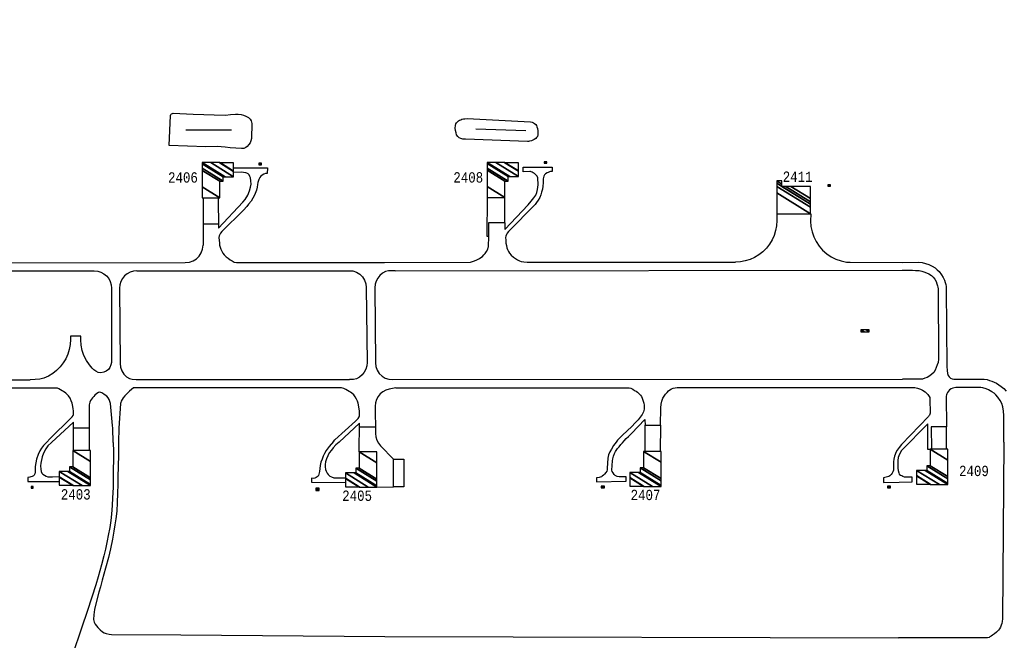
# Model space of a CAD drawing. Extents: x -0.5 to 41.9, y -0.5 to 29.8.
# Tile 113 of 128: x 7.5 to 9.1, y 10.1 to 11.1. Entities that reach past the tile are written whole.
import ezdxf
from ezdxf.enums import TextEntityAlignment as Align

# ---------------------------------------------------------------- set-up
doc = ezdxf.new("R2010")
doc.units = 0
doc.header["$MEASUREMENT"] = 0
for name, color, linetype in [('11', 2, 'CONTINUOUS'), ('21', 5, 'CONTINUOUS'), ('23', 1, 'CONTINUOUS'), ('43', 3, 'CONTINUOUS')]:
    doc.layers.add(name, color=color, linetype=linetype)
doc.styles.add('MONOTXT', font='MONOTXT', dxfattribs={"height": 0.2})
doc.dimstyles.get("Standard").update_dxf_attribs({"dimtxt": 0.18, "dimasz": 0.18, "dimexe": 0.18, "dimexo": 0.0625, "dimgap": 0.09, "dimtad": 0, "dimtih": 1, "dimtoh": 1, "dimdec": 4, "dimzin": 0, "dimdsep": 46, "dimtxsty": 'MONOTXT', "dimcen": 0.09, "dimadec": 0, "dimazin": 0, "dimtfac": 1, "dimtdec": 4, "dimtofl": 0, "dimtmove": 0, "dimatfit": 3, "dimfxl": 0, "dimtolj": 1, "dimtzin": 0, "dimarcsym": 0})

msp = doc.modelspace()

# ---------------------------------------------------------------- linework, layer by layer
at = {"layer": '11'}
for p, q in [((7.8155, 10.7957), (7.8154, 10.718)), ((8.7507, 10.7692), (8.7505, 10.7582)), ((8.8057, 10.7692), (8.8055, 10.7576)), ((7.8154, 10.7528), (7.8406, 10.753)), ((7.4406, 10.6896), (7.7863, 10.6898)), ((8.8701, 10.6906), (8.9548, 10.6902)), ((7.2522, 10.6762), (7.6379, 10.6764)), ((7.7074, 10.6764), (8.0525, 10.6764)), ((8.1283, 10.6767), (8.9546, 10.6775)), ((7.6664, 10.6481), (7.666, 10.5273)), ((7.6793, 10.6482), (7.6802, 10.5255)), ((8.0815, 10.6493), (8.0828, 10.5269)), ((8.0954, 10.6489), (8.0964, 10.5266)), ((7.2737, 10.4988), (7.5338, 10.4989)), ((7.7062, 10.4991), (8.0541, 10.4994)), ((8.1244, 10.4994), (8.9551, 10.4999)), ((8.096, 10.4559), (8.0964, 10.4112)), ((7.6045, 10.4207), (7.63, 10.4204)), ((8.0705, 10.4222), (8.0962, 10.4224)), ((8.1048, 10.3914), (8.1257, 10.3695)), ((8.0987, 10.3242), (8.126, 10.3246)), ((8.1117, 10.0806), (8.9486, 10.0785))]:
    msp.add_line(p, q, dxfattribs=at)
for points in [[(7.8401, 10.7955), (7.8407, 10.7458), (7.8803, 10.7881), (7.884, 10.7929), (7.8883, 10.7999), (7.891, 10.8069), (7.8927, 10.8129), (7.8937, 10.8179), (7.8933, 10.823), (7.8926, 10.8279), (7.8918, 10.8303), (7.8905, 10.8326), (7.8888, 10.8343), (7.887, 10.8354), (7.8849, 10.8361), (7.8811, 10.8367), (7.878, 10.837), (7.8652, 10.8368)], [(7.8652, 10.8442), (7.9204, 10.8443), (7.9201, 10.8352), (7.9173, 10.8348), (7.9145, 10.8337), (7.9117, 10.8323), (7.9095, 10.8305), (7.908, 10.8285), (7.9064, 10.8253), (7.9049, 10.8201), (7.9044, 10.8171), (7.9036, 10.8129), (7.9024, 10.8077), (7.9006, 10.8025), (7.8988, 10.7989), (7.8967, 10.7948), (7.8938, 10.7902), (7.8896, 10.7849), (7.8867, 10.7811), (7.8816, 10.7753), (7.846, 10.7405), (7.8439, 10.7377), (7.8426, 10.7356), (7.8419, 10.7332), (7.8412, 10.7306), (7.842, 10.7215), (7.8425, 10.7182), (7.8433, 10.7149), (7.8443, 10.712), (7.8453, 10.7094), (7.8475, 10.7052), (7.8498, 10.7024), (7.8532, 10.6992), (7.8563, 10.6969), (7.8599, 10.6945), (7.8627, 10.6927), (7.8664, 10.6908), (7.8698, 10.6902), (7.8742, 10.6898), (8.1113, 10.6902)], [(8.3071, 10.7548), (8.307, 10.744), (8.3452, 10.784), (8.3504, 10.7897), (8.3547, 10.7953), (8.3575, 10.7997), (8.3595, 10.8043), (8.3607, 10.8092), (8.3617, 10.8163), (8.3616, 10.82), (8.3612, 10.8248), (8.3608, 10.8278), (8.3598, 10.8305), (8.3585, 10.8325), (8.3557, 10.8349), (8.3534, 10.8363), (8.3517, 10.8371), (8.3502, 10.8379), (8.349, 10.8382), (8.3479, 10.8383), (8.3371, 10.838), (8.337, 10.8454), (8.3844, 10.8453), (8.3845, 10.8384), (8.3818, 10.8383), (8.3802, 10.838), (8.3778, 10.8369), (8.376, 10.8359), (8.3734, 10.8343), (8.3721, 10.8327), (8.3707, 10.8305), (8.3702, 10.8287), (8.3698, 10.8263), (8.3696, 10.8199), (8.3691, 10.8144), (8.3684, 10.8095), (8.3672, 10.8044), (8.3659, 10.8004), (8.364, 10.7958), (8.3616, 10.7914), (8.3591, 10.7877), (8.3566, 10.7847), (8.3541, 10.7818), (8.3158, 10.7432), (8.3133, 10.7404), (8.3113, 10.7378), (8.3101, 10.7355), (8.309, 10.7328), (8.3085, 10.7307), (8.3088, 10.7264), (8.3091, 10.7215), (8.3098, 10.7177), (8.3107, 10.7141), (8.3117, 10.711), (8.3134, 10.7078), (8.3151, 10.7051), (8.3175, 10.7018), (8.3215, 10.6988), (8.3247, 10.6965), (8.3281, 10.6943), (8.3311, 10.6927), (8.3341, 10.6917), (8.3382, 10.6909), (8.3436, 10.6903), (8.6829, 10.6908)], [(8.2784, 10.7957), (8.2779, 10.733), (8.2811, 10.733), (8.2813, 10.755), (8.3072, 10.7554), (8.3072, 10.796)], [(8.7505, 10.7582), (8.75, 10.75), (8.7485, 10.742), (8.7461, 10.7342), (8.7428, 10.7268), (8.7385, 10.7198), (8.7335, 10.7134), (8.7277, 10.7076), (8.7213, 10.7026), (8.7143, 10.6984), (8.7069, 10.6951), (8.6991, 10.6927), (8.6911, 10.6913), (8.6829, 10.6908)], [(8.8055, 10.7576), (8.8061, 10.7488), (8.8078, 10.7402), (8.8106, 10.7319), (8.8145, 10.724), (8.8194, 10.7167), (8.8251, 10.7101), (8.8317, 10.7043), (8.839, 10.6994), (8.8469, 10.6954), (8.8552, 10.6926), (8.8638, 10.6908), (8.8701, 10.6906)], [(8.1113, 10.6902), (8.2515, 10.6903), (8.256, 10.6921), (8.2606, 10.6936), (8.266, 10.6966), (8.2683, 10.698), (8.2706, 10.6999), (8.273, 10.7023), (8.2753, 10.7048), (8.2772, 10.7079), (8.2795, 10.7116), (8.2801, 10.7142), (8.2805, 10.7153), (8.2811, 10.733)], [(7.7863, 10.6898), (7.7936, 10.6908), (7.7995, 10.6928), (7.8048, 10.6962), (7.8092, 10.7006), (7.8126, 10.7059), (7.8146, 10.7118), (7.8154, 10.718)], [(8.9548, 10.6902), (8.9817, 10.6905), (8.9873, 10.6899), (8.993, 10.6885), (8.9981, 10.6869), (9.0035, 10.6843), (9.0084, 10.6811), (9.0119, 10.6783), (9.0152, 10.6751), (9.0189, 10.67), (9.0217, 10.6655), (9.0236, 10.6613), (9.0248, 10.6576), (9.0257, 10.654), (9.0262, 10.6509), (9.0267, 10.6465), (9.0274, 10.5204), (9.028, 10.5138), (9.0286, 10.5091), (9.0295, 10.5059), (9.0313, 10.5035), (9.0334, 10.5016), (9.0361, 10.5003), (9.0389, 10.4999), (9.0413, 10.4999), (9.0444, 10.4999), (9.0482, 10.5), (9.0882, 10.4999), (9.0932, 10.4992), (9.0972, 10.4978), (9.1006, 10.4967), (9.1044, 10.4952), (9.1085, 10.4932), (9.1122, 10.4908), (9.1163, 10.4881), (9.1202, 10.4849), (9.1242, 10.4801)], [(7.6379, 10.6764), (7.6438, 10.6758), (7.6491, 10.6742), (7.6539, 10.6716), (7.6582, 10.6681), (7.6617, 10.6638), (7.6643, 10.6589), (7.6659, 10.6537), (7.6664, 10.6481)], [(7.7074, 10.6764), (7.7019, 10.6759), (7.6966, 10.6743), (7.6917, 10.6717), (7.6875, 10.6681), (7.684, 10.6639), (7.6814, 10.659), (7.6798, 10.6537), (7.6793, 10.6482)], [(8.0525, 10.6764), (8.0595, 10.6764), (8.0654, 10.6743), (8.0708, 10.671), (8.0752, 10.6667), (8.0786, 10.6614), (8.0807, 10.6555), (8.0815, 10.6493)], [(8.1283, 10.6767), (8.1179, 10.6767), (8.1126, 10.6751), (8.1078, 10.6724), (8.1035, 10.6689), (8.1001, 10.6646), (8.0975, 10.6598), (8.0959, 10.6545), (8.0954, 10.6489)], [(8.9546, 10.6775), (8.9714, 10.6774), (8.9767, 10.6772), (8.9823, 10.677), (8.987, 10.6757), (8.9903, 10.6749), (8.9946, 10.6732), (8.9981, 10.6715), (9.0023, 10.6687), (9.005, 10.6659), (9.0078, 10.6627), (9.0101, 10.6589), (9.0114, 10.6551), (9.0124, 10.6521), (9.0131, 10.6496), (9.0134, 10.6469), (9.0137, 10.5323), (9.0132, 10.5272), (9.0118, 10.5233), (9.0101, 10.5187), (9.0084, 10.5145), (9.0063, 10.5108), (9.0033, 10.5083), (8.9998, 10.5054), (8.9952, 10.5028), (8.9918, 10.5014), (8.988, 10.5), (8.9842, 10.4999), (8.9796, 10.4999), (8.9551, 10.4999)], [(7.666, 10.5273), (7.6654, 10.523), (7.6638, 10.5189), (7.6611, 10.5154), (7.6576, 10.5128), (7.6535, 10.5111), (7.6491, 10.5104), (7.6448, 10.511), (7.6407, 10.5127), (7.6374, 10.515), (7.6347, 10.5178), (7.6302, 10.5232), (7.6253, 10.5305), (7.6214, 10.5384), (7.6185, 10.5467), (7.6168, 10.5553), (7.6163, 10.5641), (7.6165, 10.5701), (7.5997, 10.5701), (7.5996, 10.5646), (7.5989, 10.5565), (7.5975, 10.5485), (7.5951, 10.5407), (7.5918, 10.5333), (7.5876, 10.5263), (7.5826, 10.5198), (7.5768, 10.5141), (7.5704, 10.509), (7.5635, 10.5048), (7.556, 10.5014), (7.5492, 10.5), (7.5419, 10.4994), (7.5338, 10.4989)], [(8.0828, 10.5269), (8.0823, 10.5214), (8.0807, 10.5161), (8.0781, 10.5112), (8.0747, 10.5069), (8.0704, 10.5034), (8.0656, 10.5007), (8.0604, 10.4994), (8.0541, 10.4994)], [(8.0964, 10.5266), (8.0972, 10.5204), (8.0993, 10.5145), (8.1026, 10.5092), (8.1071, 10.5048), (8.1124, 10.5015), (8.118, 10.4999), (8.1244, 10.4994)], [(7.6802, 10.5255), (7.6809, 10.5193), (7.683, 10.5134), (7.6864, 10.5081), (7.6909, 10.5037), (7.6956, 10.5011), (7.7, 10.4998), (7.7062, 10.4991)], [(7.561, 10.3973), (7.5657, 10.4025), (7.6008, 10.4367), (7.6024, 10.4387), (7.6037, 10.4406), (7.6042, 10.4421), (7.6043, 10.4438), (7.6041, 10.4484), (7.6038, 10.4516), (7.6032, 10.4552), (7.6019, 10.4608), (7.6008, 10.4646), (7.5988, 10.469), (7.5962, 10.4725), (7.5941, 10.475), (7.5917, 10.4772), (7.5881, 10.4797), (7.5858, 10.481), (7.5832, 10.4823), (7.5806, 10.4841), (7.5781, 10.4854), (7.5749, 10.4855), (7.3643, 10.4854)], [(7.6691, 10.3967), (7.6682, 10.4199), (7.668, 10.4245), (7.6647, 10.4603), (7.6637, 10.4635), (7.6624, 10.4669), (7.6607, 10.4697), (7.6584, 10.4722), (7.6562, 10.474), (7.654, 10.4757), (7.6523, 10.4768), (7.6506, 10.4777), (7.6489, 10.4783), (7.647, 10.4785), (7.6449, 10.4781), (7.6422, 10.4767), (7.6392, 10.474), (7.6372, 10.4718), (7.6352, 10.4695), (7.6334, 10.4671), (7.632, 10.465), (7.6307, 10.4623), (7.6302, 10.4603), (7.63, 10.458), (7.63, 10.4572), (7.63, 10.3837)], [(8.0278, 10.3982), (8.0302, 10.4011), (8.064, 10.4317), (8.0658, 10.4335), (8.0683, 10.4359), (8.0698, 10.4386), (8.0705, 10.4402), (8.0703, 10.4479), (8.0695, 10.455), (8.0682, 10.4607), (8.0672, 10.4641), (8.0657, 10.4674), (8.0635, 10.471), (8.0609, 10.4744), (8.0579, 10.4769), (8.0555, 10.4785), (8.0534, 10.48), (8.0506, 10.4817), (8.048, 10.4832), (8.0451, 10.4847), (8.0408, 10.4858), (7.7022, 10.4856), (7.699, 10.4831), (7.6956, 10.4805), (7.6921, 10.4769), (7.6878, 10.4727), (7.6852, 10.4693), (7.6835, 10.4666), (7.6822, 10.4641), (7.6813, 10.4617), (7.6809, 10.4601), (7.6782, 10.42), (7.6779, 10.397)], [(8.1295, 10.4858), (8.1185, 10.4837), (8.1132, 10.4821), (8.1083, 10.4795), (8.1041, 10.4759), (8.1006, 10.4716), (8.098, 10.4667), (8.0965, 10.4614), (8.096, 10.4559)], [(8.1295, 10.4858), (8.5006, 10.486), (8.5059, 10.486), (8.51, 10.4856), (8.5127, 10.4853), (8.516, 10.4834), (8.5188, 10.4816), (8.5211, 10.4802), (8.5232, 10.4786), (8.5257, 10.4764), (8.5282, 10.4739), (8.5297, 10.4717), (8.5311, 10.469), (8.5327, 10.464), (8.5337, 10.4606), (8.5342, 10.4578), (8.5344, 10.4557), (8.5344, 10.4531), (8.5341, 10.4509), (8.533, 10.4469), (8.5309, 10.4425), (8.5279, 10.4381), (8.5247, 10.4339), (8.5198, 10.4287), (8.514, 10.4229), (8.499, 10.4089), (8.4949, 10.4041), (8.4911, 10.4004), (8.4886, 10.3974)], [(8.5607, 10.425), (8.5615, 10.4534), (8.5621, 10.4594), (8.5632, 10.4641), (8.5646, 10.4687), (8.5669, 10.4724), (8.569, 10.4752), (8.5716, 10.4783), (8.574, 10.481), (8.5759, 10.4824), (8.5787, 10.484), (8.5817, 10.4855), (8.5846, 10.486), (8.5881, 10.4862), (8.5918, 10.4864), (8.9557, 10.4866)], [(8.9557, 10.4866), (8.9751, 10.4866), (8.9798, 10.4853), (8.9845, 10.4834), (8.9879, 10.4819), (8.9921, 10.4794), (8.9941, 10.4775), (8.9964, 10.4747), (8.9988, 10.4719), (8.9997, 10.4699), (9, 10.4675), (9.0004, 10.4447), (9, 10.443), (8.9992, 10.4415), (8.9984, 10.4402), (8.9977, 10.4392), (8.9537, 10.3937)], [(9.1203, 10.3971), (9.1205, 10.4409), (9.1199, 10.4479), (9.1187, 10.4546), (9.117, 10.4604), (9.1144, 10.4654), (9.1107, 10.4708), (9.1073, 10.4743), (9.1044, 10.477), (9.1007, 10.4795), (9.0952, 10.4827), (9.0914, 10.4843), (9.0864, 10.486), (9.0828, 10.4866), (9.042, 10.4865), (9.0375, 10.4851), (9.0345, 10.4839), (9.0321, 10.4823), (9.0302, 10.4803), (9.0288, 10.4783), (9.0277, 10.4762), (9.027, 10.4742), (9.0267, 10.4722), (9.0272, 10.4224)], [(7.6043, 10.3837), (7.6042, 10.4298), (7.5687, 10.3968)], [(8.5019, 10.3995), (8.505, 10.4032), (8.5085, 10.4067), (8.5137, 10.4116), (8.5356, 10.4342), (8.5357, 10.4246)], [(8.0701, 10.3815), (8.0703, 10.4281), (8.0371, 10.3975)], [(8.5359, 10.3822), (8.5357, 10.4247), (8.5607, 10.425), (8.5604, 10.3822)], [(9.0004, 10.3855), (8.9968, 10.3855), (8.9966, 10.4271), (8.9539, 10.3835)], [(9.027, 10.3855), (9.0271, 10.4224), (9.0022, 10.4225), (9.0025, 10.3855)], [(8.0278, 10.3982), (8.0208, 10.3904), (8.0163, 10.3835), (8.0136, 10.379), (8.0113, 10.3743), (8.0095, 10.3698), (8.0076, 10.3645), (8.0065, 10.3593), (8.0057, 10.3542), (8.0051, 10.3494), (8.0048, 10.3471), (8.0043, 10.3451), (8.0035, 10.3432), (8.0028, 10.3419), (8.0014, 10.3406), (7.9999, 10.3395), (7.9976, 10.3386), (7.9954, 10.3383), (7.9921, 10.3384), (7.9921, 10.3319), (8.0474, 10.3318)], [(8.0371, 10.3975), (8.0319, 10.3929), (8.0274, 10.3879), (8.0246, 10.3843), (8.0212, 10.3798), (8.0186, 10.3751), (8.0168, 10.3703), (8.0149, 10.3654), (8.0143, 10.3606), (8.0145, 10.3569), (8.0151, 10.3527), (8.0162, 10.3501), (8.0175, 10.3469), (8.0195, 10.3443), (8.0221, 10.3419), (8.0247, 10.3405), (8.0283, 10.3394), (8.0317, 10.3391), (8.0363, 10.339), (8.0477, 10.3391)], [(8.0964, 10.4112), (8.097, 10.4057), (8.0986, 10.4005), (8.1013, 10.3956), (8.1048, 10.3914)], [(8.4886, 10.3974), (8.4845, 10.392), (8.4808, 10.386), (8.4783, 10.3817), (8.4763, 10.3768), (8.475, 10.3712), (8.4741, 10.3548), (8.4739, 10.3523), (8.4732, 10.3502), (8.472, 10.3479), (8.4698, 10.3453), (8.4681, 10.3435), (8.4661, 10.3419), (8.4645, 10.3408), (8.4627, 10.3402), (8.461, 10.3398), (8.4567, 10.3391), (8.4568, 10.3325), (8.5047, 10.3336), (8.5047, 10.3408), (8.4938, 10.3407), (8.4902, 10.3414), (8.4873, 10.343), (8.4855, 10.3448), (8.4837, 10.3471), (8.4823, 10.3497), (8.4817, 10.3519), (8.4826, 10.3668), (8.4832, 10.3703), (8.4841, 10.3742), (8.4861, 10.3789), (8.4877, 10.3823), (8.491, 10.3868), (8.4934, 10.3896), (8.4965, 10.3937), (8.4992, 10.3963), (8.5019, 10.3995)], [(7.561, 10.3973), (7.5553, 10.3919), (7.552, 10.3877), (7.5494, 10.3829), (7.5466, 10.3771), (7.5442, 10.3698), (7.5427, 10.3635), (7.5421, 10.3578), (7.542, 10.352), (7.5421, 10.3483), (7.5415, 10.3456), (7.5405, 10.3436), (7.5389, 10.3423), (7.537, 10.3412), (7.5348, 10.3405), (7.5331, 10.3401), (7.53, 10.3399), (7.53, 10.3333), (7.5812, 10.3334)], [(7.5687, 10.3968), (7.5627, 10.3911), (7.5591, 10.3865), (7.5555, 10.3792), (7.5533, 10.3735), (7.5511, 10.3631), (7.5508, 10.3588), (7.5512, 10.3535), (7.5516, 10.3493), (7.5529, 10.347), (7.5544, 10.3452), (7.5569, 10.3434), (7.5597, 10.3419), (7.5626, 10.341), (7.5659, 10.3407), (7.5699, 10.3408), (7.5811, 10.3412)], [(7.6691, 10.3967), (7.6695, 10.3822), (7.6695, 10.3666), (7.6692, 10.3545), (7.6692, 10.3374), (7.6691, 10.3233), (7.6681, 10.3068), (7.6674, 10.2939), (7.6664, 10.28), (7.6651, 10.2697), (7.6633, 10.2584), (7.661, 10.2454), (7.6592, 10.2364), (7.6564, 10.223), (7.6537, 10.2123), (7.6501, 10.1975), (7.6448, 10.178), (7.6406, 10.1649), (7.6342, 10.1447), (7.6265, 10.1215), (7.618, 10.0959), (7.602, 10.0492)], [(7.6779, 10.397), (7.6775, 10.3775), (7.6771, 10.3564), (7.6768, 10.342), (7.6765, 10.329), (7.676, 10.3136), (7.6755, 10.2988), (7.6748, 10.2849), (7.6733, 10.2723), (7.6719, 10.2628), (7.6703, 10.2523), (7.6678, 10.2393), (7.6644, 10.2233), (7.6611, 10.2092), (7.6566, 10.1917), (7.6513, 10.1726), (7.6482, 10.1616), (7.6457, 10.1526), (7.6413, 10.1358), (7.6386, 10.1244), (7.6373, 10.1159), (7.6369, 10.1084), (7.6379, 10.104), (7.6399, 10.1005), (7.644, 10.0954), (7.6477, 10.0914), (7.6516, 10.0882), (7.6544, 10.0867), (7.6575, 10.0855), (7.6626, 10.0843), (7.6665, 10.0836), (7.7792, 10.0831), (8.1117, 10.0806)], [(8.9537, 10.3937), (8.9496, 10.3888), (8.9467, 10.3844), (8.9445, 10.3806), (8.9432, 10.3773), (8.9421, 10.3742), (8.9412, 10.3693), (8.9406, 10.3651), (8.9404, 10.3603), (8.9405, 10.357), (8.9405, 10.3541), (8.9404, 10.3514), (8.9397, 10.349), (8.9386, 10.3468), (8.9369, 10.3446), (8.9344, 10.3423), (8.9328, 10.3414), (8.9307, 10.3405), (8.9242, 10.3391), (8.9242, 10.3313), (8.9498, 10.3321)], [(8.9539, 10.3835), (8.9506, 10.3778), (8.9483, 10.3721), (8.9477, 10.3672), (8.9478, 10.3621), (8.9477, 10.3588), (8.9479, 10.355), (8.9483, 10.351), (8.9491, 10.3471), (8.95, 10.3451), (8.9519, 10.3435), (8.9534, 10.3427)], [(9.1203, 10.3971), (9.118, 10.1094), (9.1179, 10.1049), (9.1173, 10.1018), (9.1163, 10.0992), (9.1149, 10.0957), (9.1135, 10.0929), (9.1119, 10.0911), (9.1085, 10.0876), (9.1054, 10.0851), (9.1022, 10.0826), (9.0999, 10.081), (9.0978, 10.0798), (9.0965, 10.0792), (9.0938, 10.0786), (9.0905, 10.0784), (8.9486, 10.0785)], [(8.1428, 10.3247), (8.126, 10.3246), (8.1257, 10.3695), (8.1425, 10.3696), (8.1428, 10.3247)], [(8.9498, 10.3321), (8.9708, 10.3327), (8.9712, 10.3402), (8.9584, 10.3404), (8.9559, 10.3412), (8.9542, 10.3422), (8.9536, 10.3429)]]:
    msp.add_lwpolyline(points, dxfattribs=at)
at = {"layer": '43'}
for p, q in [((7.7874, 10.9063), (7.8616, 10.9063)), ((8.2599, 10.9078), (8.3412, 10.9053))]:
    msp.add_line(p, q, dxfattribs=at)
for points in [[(7.7605, 10.8807), (7.7623, 10.9294), (7.7632, 10.9312), (7.7642, 10.9322), (7.7655, 10.933), (7.7665, 10.9331), (7.7992, 10.9317), (7.8169, 10.9312), (7.8337, 10.9305), (7.8522, 10.9302), (7.8603, 10.931), (7.8684, 10.9317), (7.8727, 10.9315), (7.8773, 10.931), (7.8811, 10.93), (7.8854, 10.9285), (7.8896, 10.9265), (7.8923, 10.9238), (7.8939, 10.9206), (7.8947, 10.9164), (7.8943, 10.8918), (7.8935, 10.8884), (7.8923, 10.8851), (7.8902, 10.8822), (7.8875, 10.879), (7.8852, 10.8772), (7.882, 10.876), (7.8781, 10.8759), (7.8686, 10.8763), (7.8597, 10.8771), (7.8516, 10.878), (7.8385, 10.8788), (7.82, 10.8784), (7.7605, 10.8807)], [(8.3493, 10.919), (8.3519, 10.9186), (8.3538, 10.9177), (8.3558, 10.9164), (8.3575, 10.9147), (8.3587, 10.9131), (8.3595, 10.9113), (8.3603, 10.9085), (8.361, 10.9046), (8.3611, 10.9012), (8.3608, 10.8982), (8.3602, 10.8955), (8.3591, 10.8935), (8.3576, 10.8921), (8.3553, 10.8907), (8.3526, 10.8892), (8.3505, 10.8884), (8.3475, 10.8877), (8.346, 10.8874), (8.3442, 10.8871), (8.243, 10.8909), (8.2388, 10.8911), (8.2358, 10.8918), (8.2329, 10.8932), (8.2306, 10.8954), (8.2287, 10.8983), (8.2277, 10.9015), (8.2269, 10.9049), (8.2265, 10.9091), (8.2268, 10.9131), (8.2276, 10.9157), (8.2286, 10.9175), (8.2302, 10.9194), (8.2319, 10.9208), (8.2334, 10.9218), (8.2355, 10.9227), (8.2371, 10.9233), (8.2398, 10.924), (8.2423, 10.9243), (8.2461, 10.9244), (8.3493, 10.919)]]:
    msp.add_lwpolyline(points, dxfattribs=at)

# ---------------------------------------------------------------- texts
at = {"layer": '23', "style": 'MONOTXT', "width": 0.833333}
for s, p in [('2406', (7.7827, 10.8286)), ('2408', (8.2476, 10.8287)), ('2411', (8.7844, 10.83)), ('2409', (9.0717, 10.3504)), ('2403', (7.608, 10.3122)), ('2405', (8.0665, 10.31)), ('2407', (8.5365, 10.3112))]:
    msp.add_text(s, height=0.01684, dxfattribs=at).set_placement(p, align=Align.MIDDLE)

# ---------------------------------------------------------------- meshes
at = {"layer": '21'}
mesh = msp.add_polyface(dxfattribs=at)
corners = [(7.8142, 10.7956), (7.8142, 10.7956), (7.8142, 10.8134), (7.8428, 10.7956), (7.8142, 10.84), (7.8428, 10.8223), (7.8142, 10.8435), (7.8484, 10.8223), (7.8142, 10.851), (7.8484, 10.8298), (7.8142, 10.8529), (7.8513, 10.8298), (7.8282, 10.8529), (7.8653, 10.8298), (7.8419, 10.8529), (7.8428, 10.8523), (7.8653, 10.8384), (7.8428, 10.8529), (7.8437, 10.8523), (7.8653, 10.8389), (7.8653, 10.8523)]
mesh.append_faces([[corners[k] for k in face] for face in [(0, 1, 3, 2), (2, 3, 5, 4), (4, 5, 7, 6), (6, 7, 9, 8), (8, 9, 11, 10), (10, 11, 13, 12), (12, 13, 16, 14), (14, 15, 17, 17), (15, 16, 19, 18), (18, 19, 20, 20)]], dxfattribs={"vtx0": -1, "vtx2": -1})
mesh = msp.add_polyface(dxfattribs=at)
corners = [(7.9062, 10.8494), (7.9098, 10.8494), (7.9062, 10.8516), (7.9107, 10.8494), (7.9071, 10.8516), (7.9107, 10.8516), (7.9107, 10.8516)]
mesh.append_faces([[corners[k] for k in face] for face in [(0, 0, 1, 2), (2, 1, 3, 4), (4, 3, 6, 5)]], dxfattribs={"vtx0": -1, "vtx2": -1})
mesh = msp.add_polyface(dxfattribs=at)
corners = [(8.2783, 10.7959), (8.2783, 10.7959), (8.2783, 10.8136), (8.307, 10.7959), (8.2783, 10.8403), (8.307, 10.8226), (8.2783, 10.8438), (8.3125, 10.8226), (8.2783, 10.8513), (8.3125, 10.8301), (8.2783, 10.8531), (8.3155, 10.8301), (8.2923, 10.8531), (8.3294, 10.8301), (8.3061, 10.8531), (8.307, 10.8526), (8.3294, 10.8387), (8.307, 10.8531), (8.3079, 10.8526), (8.3294, 10.8392), (8.3294, 10.8526)]
mesh.append_faces([[corners[k] for k in face] for face in [(0, 1, 3, 2), (2, 3, 5, 4), (4, 5, 7, 6), (6, 7, 9, 8), (8, 9, 11, 10), (10, 11, 13, 12), (12, 13, 16, 14), (14, 15, 17, 17), (15, 16, 19, 18), (18, 19, 20, 20)]], dxfattribs={"vtx0": -1, "vtx2": -1})
mesh = msp.add_polyface(dxfattribs=at)
corners = [(8.3712, 10.8519), (8.3712, 10.8519), (8.3712, 10.8541), (8.3749, 10.8519), (8.3721, 10.8541), (8.3757, 10.8519), (8.3757, 10.8541)]
mesh.append_faces([[corners[k] for k in face] for face in [(0, 1, 3, 2), (2, 3, 5, 4), (4, 5, 6, 6)]], dxfattribs={"vtx0": -1, "vtx2": -1})
mesh = msp.add_polyface(dxfattribs=at)
corners = [(8.7505, 10.7692), (8.8055, 10.7692), (8.7505, 10.8033), (8.8055, 10.78), (8.7505, 10.8141), (8.7589, 10.8141), (8.8055, 10.7852), (8.7505, 10.8193), (8.7589, 10.8141), (8.765, 10.8141), (8.8055, 10.789), (8.7505, 10.8231), (8.7589, 10.8179), (8.7734, 10.8141), (8.8055, 10.7942), (8.7589, 10.8231), (8.8055, 10.8141)]
mesh.append_faces([[corners[k] for k in face] for face in [(0, 0, 1, 2), (2, 1, 3, 4), (4, 3, 6, 7), (7, 5, 12, 11), (8, 6, 10, 9), (11, 12, 15, 15), (9, 10, 14, 13), (13, 14, 16, 16)]], dxfattribs={"vtx0": -1, "vtx2": -1})
mesh = msp.add_polyface(dxfattribs=at)
corners = [(8.8336, 10.8143), (8.8336, 10.8143), (8.8336, 10.8165), (8.8372, 10.8143), (8.8345, 10.8165), (8.8381, 10.8143), (8.8381, 10.8165)]
mesh.append_faces([[corners[k] for k in face] for face in [(0, 1, 3, 2), (2, 3, 5, 4), (4, 5, 6, 6)]], dxfattribs={"vtx0": -1, "vtx2": -1})
mesh = msp.add_polyface(dxfattribs=at)
corners = [(8.8875, 10.5771), (8.8875, 10.5771), (8.8875, 10.5804), (8.8928, 10.5771), (8.8958, 10.5804), (8.901, 10.5771), (8.901, 10.5804)]
mesh.append_faces([[corners[k] for k in face] for face in [(0, 1, 3, 2), (2, 3, 5, 4), (4, 5, 6, 6)]], dxfattribs={"vtx0": -1, "vtx2": -1})
mesh = msp.add_polyface(dxfattribs=at)
corners = [(7.5811, 10.3271), (7.6035, 10.3265), (7.6026, 10.3271), (7.5811, 10.3404), (7.6044, 10.3265), (7.6035, 10.3271), (7.5811, 10.341), (7.6182, 10.3265), (7.5811, 10.3495), (7.6322, 10.3265), (7.595, 10.3495), (7.6322, 10.3283), (7.598, 10.3495), (7.6322, 10.3359), (7.598, 10.3571), (7.6322, 10.3393), (7.6035, 10.3571), (7.6322, 10.366), (7.6035, 10.3838), (7.6322, 10.3838), (7.6322, 10.3838)]
mesh.append_faces([[corners[k] for k in face] for face in [(0, 0, 2, 3), (3, 2, 5, 6), (1, 1, 4, 5), (6, 4, 7, 8), (8, 7, 9, 10), (10, 9, 11, 12), (12, 11, 13, 14), (14, 13, 15, 16), (16, 15, 17, 18), (18, 17, 20, 19)]], dxfattribs={"vtx0": -1, "vtx2": -1})
mesh = msp.add_polyface(dxfattribs=at)
corners = [(8.0476, 10.3247), (8.0701, 10.3242), (8.0692, 10.3247), (8.0476, 10.3381), (8.071, 10.3242), (8.0701, 10.3247), (8.0476, 10.3387), (8.0847, 10.3242), (8.0476, 10.3472), (8.0987, 10.3242), (8.0616, 10.3472), (8.0987, 10.326), (8.0645, 10.3472), (8.0987, 10.3336), (8.0645, 10.3548), (8.0987, 10.337), (8.0701, 10.3548), (8.0987, 10.3637), (8.0701, 10.3814), (8.0987, 10.3814), (8.0987, 10.3814)]
mesh.append_faces([[corners[k] for k in face] for face in [(0, 0, 2, 3), (3, 2, 5, 6), (1, 1, 4, 5), (6, 4, 7, 8), (8, 7, 9, 10), (10, 9, 11, 12), (12, 11, 13, 14), (14, 13, 15, 16), (16, 15, 17, 18), (18, 17, 20, 19)]], dxfattribs={"vtx0": -1, "vtx2": -1})
mesh = msp.add_polyface(dxfattribs=at)
corners = [(8.5108, 10.3256), (8.5333, 10.325), (8.5324, 10.3256), (8.5108, 10.339), (8.5342, 10.325), (8.5333, 10.3256), (8.5108, 10.3395), (8.548, 10.325), (8.5108, 10.348), (8.5619, 10.325), (8.5248, 10.348), (8.5619, 10.3269), (8.5277, 10.348), (8.5619, 10.3344), (8.5277, 10.3556), (8.5619, 10.3379), (8.5333, 10.3556), (8.5619, 10.3645), (8.5333, 10.3823), (8.5619, 10.3823), (8.5619, 10.3823)]
mesh.append_faces([[corners[k] for k in face] for face in [(0, 0, 2, 3), (3, 2, 5, 6), (1, 1, 4, 5), (6, 4, 7, 8), (8, 7, 9, 10), (10, 9, 11, 12), (12, 11, 13, 14), (14, 13, 15, 16), (16, 15, 17, 18), (18, 17, 20, 19)]], dxfattribs={"vtx0": -1, "vtx2": -1})
mesh = msp.add_polyface(dxfattribs=at)
corners = [(8.9781, 10.3289), (9.0006, 10.3283), (8.9997, 10.3289), (8.9781, 10.3422), (9.0015, 10.3283), (9.0006, 10.3289), (8.9781, 10.3428), (9.0153, 10.3283), (8.9781, 10.3513), (9.0292, 10.3283), (8.9921, 10.3513), (9.0292, 10.3301), (8.9951, 10.3513), (9.0292, 10.3377), (8.9951, 10.3589), (9.0292, 10.3411), (9.0006, 10.3589), (9.0292, 10.3678), (9.0006, 10.3856), (9.0292, 10.3856), (9.0292, 10.3856)]
mesh.append_faces([[corners[k] for k in face] for face in [(0, 0, 2, 3), (3, 2, 5, 6), (1, 1, 4, 5), (6, 4, 7, 8), (8, 7, 9, 10), (10, 9, 11, 12), (12, 11, 13, 14), (14, 13, 15, 16), (16, 15, 17, 18), (18, 17, 20, 19)]], dxfattribs={"vtx0": -1, "vtx2": -1})
mesh = msp.add_polyface(dxfattribs=at)
corners = [(7.5354, 10.3221), (7.5387, 10.3221), (7.5354, 10.3242), (7.5387, 10.3228), (7.5354, 10.3249), (7.5387, 10.3249), (7.5387, 10.3249)]
mesh.append_faces([[corners[k] for k in face] for face in [(0, 0, 1, 2), (2, 1, 3, 4), (4, 3, 6, 5)]], dxfattribs={"vtx0": -1, "vtx2": -1})
mesh = msp.add_polyface(dxfattribs=at)
corners = [(7.9993, 10.3187), (8.0047, 10.3187), (7.9993, 10.3221), (8.0049, 10.3187), (7.9994, 10.3221), (8.0049, 10.3221), (8.0049, 10.3221)]
mesh.append_faces([[corners[k] for k in face] for face in [(0, 0, 1, 2), (2, 1, 3, 4), (4, 3, 6, 5)]], dxfattribs={"vtx0": -1, "vtx2": -1})
mesh = msp.add_polyface(dxfattribs=at)
corners = [(8.4643, 10.3229), (8.4643, 10.3229), (8.4643, 10.3254), (8.4682, 10.3229), (8.466, 10.3254), (8.4699, 10.3229), (8.4699, 10.3254)]
mesh.append_faces([[corners[k] for k in face] for face in [(0, 1, 3, 2), (2, 3, 5, 4), (4, 5, 6, 6)]], dxfattribs={"vtx0": -1, "vtx2": -1})
mesh = msp.add_polyface(dxfattribs=at)
corners = [(8.9307, 10.323), (8.9307, 10.323), (8.9307, 10.3258), (8.9352, 10.323), (8.9312, 10.3258), (8.9357, 10.323), (8.9357, 10.3258)]
mesh.append_faces([[corners[k] for k in face] for face in [(0, 1, 3, 2), (2, 3, 5, 4), (4, 5, 6, 6)]], dxfattribs={"vtx0": -1, "vtx2": -1})

# ---------------------------------------------------------------- leaders
msp.add_leader([(8.3318, 8.8433), (12.6384, 11.112), (13.3966, 11.112)], dimstyle='Standard', override={"dimscale": 40}, dxfattribs=at)

doc.saveas('drawing.dxf')
